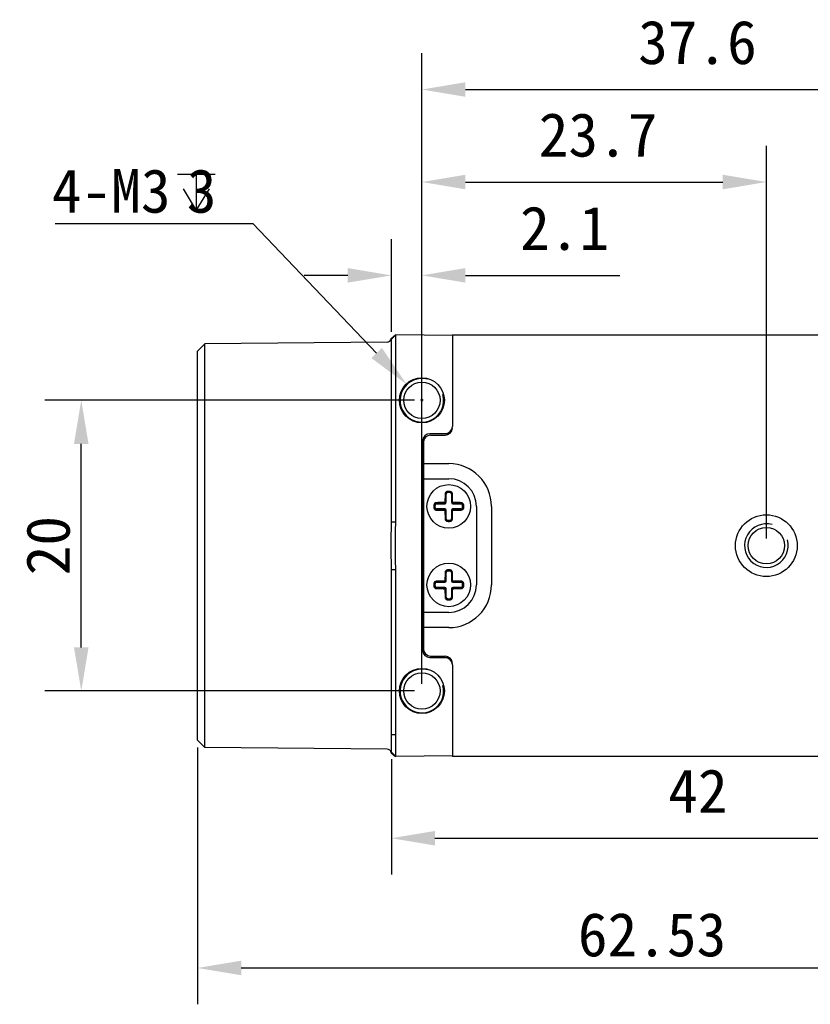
# Model space of a CAD drawing. Header units: millimetres. Extents: x 86 to 342, y 137 to 204.
# Tile 2 of 4: x 166 to 221, y 137 to 204. Entities that reach past the tile are written whole.
import ezdxf

# ---------------------------------------------------------------- set-up
doc = ezdxf.new("R2010")
doc.units = ezdxf.units.MM
doc.header["$LTSCALE"] = 23.1
doc.header["$PDMODE"] = 3
doc.header["$PDSIZE"] = 8
doc.layers.get('0').update_dxf_attribs({"linetype": 'CONTINUOUS'})
doc.layers.get('Defpoints').update_dxf_attribs({"linetype": 'CONTINUOUS'})
doc.layers.add('00_COMPONENTS', color=7, linetype='CONTINUOUS')
doc.layers.add('51__DRAFT_DIMS', color=7, linetype='CONTINUOUS')
doc.styles.get("Standard").update_dxf_attribs({"font": 'simfang.ttf'})
doc.dimstyles.new('DIMSTYLE_2', dxfattribs={"dimtxt": 3, "dimasz": 3, "dimexe": 2.5, "dimexo": 0.5, "dimgap": 0.75, "dimtad": 1, "dimdsep": 46, "dimtxsty": 'STANDARD', "dimblk": '_FILLED', "dimblk1": '_FILLED', "dimblk2": '_FILLED', "dimcen": 0.09, "dimclrt": 3, "dimazin": 2, "dimtp": 0.2, "dimtm": 0.2, "dimtfac": 1, "dimtofl": 0, "dimtmove": 0, "dimatfit": 3, "dimldrblk": '_FILLED', "dimfxl": 1, "dimtolj": 1, "dimarcsym": 0})
doc.dimstyles.new('DIMSTYLE_3', dxfattribs={"dimtxt": 3, "dimasz": 3, "dimexe": 2.5, "dimexo": 0.5, "dimgap": 0.75, "dimtad": 1, "dimdsep": 46, "dimtxsty": 'STANDARD', "dimblk": '_FILLED', "dimblk1": '_FILLED', "dimblk2": '_FILLED', "dimcen": 0.09, "dimclrd": 4, "dimclre": 4, "dimclrt": 3, "dimazin": 2, "dimtp": 0.3, "dimtm": 0.3, "dimtfac": 1, "dimtofl": 0, "dimtmove": 0, "dimatfit": 3, "dimldrblk": '_FILLED', "dimfxl": 1, "dimtolj": 1, "dimarcsym": 0})
doc.dimstyles.new('DIMSTYLE_4', dxfattribs={"dimtxt": 3, "dimasz": 3, "dimexe": 2.5, "dimexo": 0.5, "dimgap": 0.75, "dimtad": 1, "dimdsep": 46, "dimtxsty": 'STANDARD', "dimblk": '_FILLED', "dimblk1": '_FILLED', "dimblk2": '_FILLED', "dimcen": 0.09, "dimclrt": 3, "dimazin": 2, "dimtp": 0.1, "dimtm": 0.1, "dimtfac": 1, "dimtofl": 0, "dimtmove": 0, "dimatfit": 3, "dimldrblk": '_FILLED', "dimfxl": 1, "dimtolj": 1, "dimarcsym": 0})

# ---------------------------------------------------------------- blocks, each defined once
blk = doc.blocks.new('_FILLED')
at = {"color": 0, "linetype": 'ByBlock'}
blk.add_solid([(0, 0), (-1, 0.167), (-1, -0.167)], dxfattribs=at)
blk = doc.blocks.new('*D4')
at = {"layer": '51__DRAFT_DIMS', "color": 4, "lineweight": -2}
for p, q in [((233.779, 154.594), (233.779, 145.426)), ((191.779, 153.356), (191.779, 145.426)), ((194.779, 147.926), (230.779, 147.926))]:
    blk.add_line(p, q, dxfattribs=at)
at = {"layer": 'Defpoints', "color": 0}
for p in [(233.779, 155.094), (191.779, 153.856), (233.779, 147.926)]:
    blk.add_point(p, dxfattribs=at)
at = {"layer": '51__DRAFT_DIMS', "color": 4, "linetype": 'ByBlock', "lineweight": -2, "xscale": 3, "yscale": 3, "zscale": 3, "rotation": 180}
blk.add_blockref('_FILLED', (191.779, 147.926), dxfattribs=at)
at = {"layer": '51__DRAFT_DIMS', "color": 4, "linetype": 'ByBlock', "lineweight": -2, "xscale": 3, "yscale": 3, "zscale": 3}
blk.add_blockref('_FILLED', (233.779, 147.926), dxfattribs=at)
at = {"layer": '51__DRAFT_DIMS', "color": 3, "insert": (212.87, 152.676), "char_height": 3, "attachment_point": 2, "line_spacing_factor": 0.9}
blk.add_mtext('\\A1;42', dxfattribs=at)
blk = doc.blocks.new('*D5')
at = {"layer": '51__DRAFT_DIMS', "color": 0, "lineweight": -2}
for p, q in [((193.879, 158.556), (193.879, 195.571)), ((217.579, 168.556), (217.579, 195.571)), ((196.879, 193.071), (214.579, 193.071))]:
    blk.add_line(p, q, dxfattribs=at)
at = {"layer": 'Defpoints', "color": 0}
for p in [(217.579, 193.071), (217.579, 168.056), (193.879, 158.056)]:
    blk.add_point(p, dxfattribs=at)
at = {"layer": '51__DRAFT_DIMS', "color": 0, "linetype": 'ByBlock', "lineweight": -2, "xscale": 3, "yscale": 3, "zscale": 3, "rotation": 180}
blk.add_blockref('_FILLED', (193.879, 193.071), dxfattribs=at)
at = {"layer": '51__DRAFT_DIMS', "color": 0, "linetype": 'ByBlock', "lineweight": -2, "xscale": 3, "yscale": 3, "zscale": 3}
blk.add_blockref('_FILLED', (217.579, 193.071), dxfattribs=at)
at = {"layer": '51__DRAFT_DIMS', "color": 3, "insert": (205.998, 197.821), "char_height": 3, "attachment_point": 2, "line_spacing_factor": 0.9}
blk.add_mtext('\\A1;23.7', dxfattribs=at)
blk = doc.blocks.new('*D6')
at = {"layer": '51__DRAFT_DIMS', "color": 4, "lineweight": -2}
for p, q in [((193.879, 158.556), (193.879, 201.935)), ((231.479, 168.556), (231.479, 201.935)), ((196.879, 199.435), (228.479, 199.435))]:
    blk.add_line(p, q, dxfattribs=at)
at = {"layer": 'Defpoints', "color": 0}
for p in [(231.479, 199.435), (231.479, 168.056), (193.879, 158.056)]:
    blk.add_point(p, dxfattribs=at)
at = {"layer": '51__DRAFT_DIMS', "color": 4, "linetype": 'ByBlock', "lineweight": -2, "xscale": 3, "yscale": 3, "zscale": 3, "rotation": 180}
blk.add_blockref('_FILLED', (193.879, 199.435), dxfattribs=at)
at = {"layer": '51__DRAFT_DIMS', "color": 4, "linetype": 'ByBlock', "lineweight": -2, "xscale": 3, "yscale": 3, "zscale": 3}
blk.add_blockref('_FILLED', (231.479, 199.435), dxfattribs=at)
at = {"layer": '51__DRAFT_DIMS', "color": 3, "insert": (212.838, 204.185), "char_height": 3, "attachment_point": 2, "line_spacing_factor": 0.9}
blk.add_mtext('\\A1;37.6', dxfattribs=at)
blk = doc.blocks.new('*D7')
at = {"layer": '51__DRAFT_DIMS', "color": 0, "lineweight": -2}
for p, q in [((191.779, 182.756), (191.779, 189.148)), ((193.879, 178.556), (193.879, 189.148)), ((188.779, 186.648), (185.779, 186.648)), ((196.879, 186.648), (207.505, 186.648))]:
    blk.add_line(p, q, dxfattribs=at)
at = {"layer": 'Defpoints', "color": 0}
for p in [(193.879, 186.648), (191.779, 182.256), (193.879, 178.056)]:
    blk.add_point(p, dxfattribs=at)
at = {"layer": '51__DRAFT_DIMS', "color": 0, "linetype": 'ByBlock', "lineweight": -2, "xscale": 3, "yscale": 3, "zscale": 3}
blk.add_blockref('_FILLED', (191.779, 186.648), dxfattribs=at)
at = {"layer": '51__DRAFT_DIMS', "color": 0, "linetype": 'ByBlock', "lineweight": -2, "xscale": 3, "yscale": 3, "zscale": 3, "rotation": 180}
blk.add_blockref('_FILLED', (193.879, 186.648), dxfattribs=at)
at = {"layer": '51__DRAFT_DIMS', "color": 3, "insert": (206.755, 191.398), "char_height": 3, "attachment_point": 3, "line_spacing_factor": 0.9}
blk.add_mtext('\\A1;2.1', dxfattribs=at)
blk = doc.blocks.new('*D14')
at = {"color": 4, "lineweight": -2}
for p, q in [((193.379, 178.056), (167.946, 178.056)), ((170.446, 161.056), (170.446, 175.056)), ((193.379, 158.056), (167.946, 158.056))]:
    blk.add_line(p, q, dxfattribs=at)
at = {"layer": 'Defpoints', "color": 0}
for p in [(170.446, 178.056), (193.879, 178.056), (193.879, 158.056)]:
    blk.add_point(p, dxfattribs=at)
at = {"color": 4, "linetype": 'ByBlock', "lineweight": -2, "xscale": 3, "yscale": 3, "zscale": 3}
for p, rotation in [((170.446, 178.056), 90), ((170.446, 158.056), 270)]:
    blk.add_blockref('_FILLED', p, dxfattribs=dict(at, rotation=rotation))
at = {"color": 3, "insert": (168.179, 168.056), "char_height": 3, "attachment_point": 5, "rotation": 90}
blk.add_mtext('\\A1;20', dxfattribs=at)
blk = doc.blocks.new('*D15')
at = {"color": 4, "lineweight": -2}
for p, q in [((240.979, 168.856), (240.979, 136.5)), ((178.449, 154.168), (178.449, 136.5)), ((181.449, 139), (237.979, 139))]:
    blk.add_line(p, q, dxfattribs=at)
at = {"layer": 'Defpoints', "color": 0}
for p in [(240.979, 169.356), (178.449, 154.668), (240.979, 139)]:
    blk.add_point(p, dxfattribs=at)
at = {"color": 4, "linetype": 'ByBlock', "lineweight": -2, "xscale": 3, "yscale": 3, "zscale": 3, "rotation": 180}
blk.add_blockref('_FILLED', (178.449, 139), dxfattribs=at)
at = {"color": 4, "linetype": 'ByBlock', "lineweight": -2, "xscale": 3, "yscale": 3, "zscale": 3}
blk.add_blockref('_FILLED', (240.979, 139), dxfattribs=at)
at = {"color": 3, "insert": (209.714, 141.276), "char_height": 3, "attachment_point": 5}
blk.add_mtext('\\A1;62.53', dxfattribs=at)

msp = doc.modelspace()

# ---------------------------------------------------------------- linework, layer by layer
msp.add_line((178.945, 154.168), (178.945, 181.944))
at = {"layer": '00_COMPONENTS', "color": 7}
for p, q in [((191.775, 182.305), (192.071, 182.554)), ((191.779, 182.256), (192.079, 182.554)), ((191.779, 169.7), (191.779, 182.256)), ((192.077, 181.054), (192.079, 182.554)), ((195.979, 182.52), (192.079, 182.554)), ((195.979, 182.556), (229.179, 182.556)), ((195.979, 182.556), (195.979, 176.256)), ((178.449, 181.444), (178.945, 181.944)), ((191.482, 182.054), (178.945, 181.944)), ((178.449, 154.668), (178.449, 181.444)), ((192.077, 169.7), (192.077, 181.054)), ((195.779, 175.756), (194.429, 175.756)), ((194.479, 175.656), (195.479, 175.656)), ((193.929, 175.256), (193.929, 160.856)), ((193.979, 175.156), (193.979, 160.956)), ((193.979, 172.656), (195.729, 172.656)), ((195.549, 171.036), (195.549, 171.602)), ((195.909, 171.602), (195.909, 171.036)), ((194.883, 170.936), (195.449, 170.936)), ((196.009, 170.936), (196.576, 170.936)), ((197.629, 170.756), (197.629, 165.356)), ((195.449, 170.576), (194.883, 170.576)), ((195.549, 169.91), (195.549, 170.476)), ((195.909, 170.476), (195.909, 169.91)), ((196.576, 170.576), (196.009, 170.576)), ((191.779, 169.7), (192.077, 169.7)), ((191.779, 166.413), (192.077, 166.413)), ((191.779, 153.856), (191.779, 166.413)), ((192.077, 155.059), (192.077, 166.413)), ((195.549, 165.636), (195.549, 166.202)), ((195.909, 166.202), (195.909, 165.636)), ((194.883, 165.536), (195.449, 165.536)), ((196.009, 165.536), (196.576, 165.536)), ((195.449, 165.176), (194.883, 165.176)), ((195.549, 164.51), (195.549, 165.076)), ((195.909, 165.076), (195.909, 164.51)), ((196.576, 165.176), (196.009, 165.176)), ((195.729, 163.456), (193.979, 163.456)), ((194.429, 160.356), (195.779, 160.356)), ((194.479, 160.456), (195.479, 160.456)), ((195.979, 159.856), (195.979, 153.556)), ((178.449, 154.668), (178.945, 154.168)), ((192.079, 153.559), (192.077, 155.059)), ((191.482, 154.059), (178.945, 154.168)), ((191.775, 153.808), (192.071, 153.559)), ((191.779, 153.856), (192.079, 153.559)), ((195.979, 153.593), (192.079, 153.559)), ((229.179, 153.556), (195.979, 153.556))]:
    msp.add_line(p, q, dxfattribs=at)
at = {"layer": '00_COMPONENTS', "color": 4}
for p, q in [((193.979, 173.695), (195.729, 173.695)), ((195.549, 171.602), (195.529, 171.602)), ((195.632, 171.784), (195.64, 171.702)), ((195.729, 171.788), (195.719, 171.788)), ((195.819, 171.702), (195.827, 171.784)), ((195.93, 171.602), (195.909, 171.602)), ((194.784, 170.846), (194.702, 170.853)), ((194.883, 170.957), (194.883, 170.936)), ((195.449, 170.936), (195.449, 170.965)), ((195.52, 171.036), (195.549, 171.036)), ((195.909, 171.036), (195.939, 171.036)), ((196.009, 170.965), (196.009, 170.936)), ((196.576, 170.936), (196.576, 170.957)), ((196.757, 170.853), (196.675, 170.846)), ((198.669, 170.756), (198.669, 165.356)), ((194.784, 170.667), (194.702, 170.659)), ((194.883, 170.576), (194.883, 170.556)), ((195.449, 170.547), (195.449, 170.576)), ((195.549, 170.476), (195.52, 170.476)), ((195.939, 170.476), (195.909, 170.476)), ((196.009, 170.576), (196.009, 170.547)), ((196.576, 170.556), (196.576, 170.576)), ((196.675, 170.667), (196.757, 170.659)), ((195.529, 169.91), (195.549, 169.91)), ((195.64, 169.81), (195.632, 169.729)), ((195.729, 169.724), (195.74, 169.724)), ((195.819, 169.81), (195.827, 169.729)), ((195.909, 169.91), (195.93, 169.91)), ((195.549, 166.202), (195.529, 166.202)), ((195.632, 166.384), (195.64, 166.302)), ((195.729, 166.388), (195.719, 166.388)), ((195.819, 166.302), (195.827, 166.384)), ((195.93, 166.202), (195.909, 166.202)), ((194.784, 165.446), (194.702, 165.453)), ((194.883, 165.557), (194.883, 165.536)), ((195.449, 165.536), (195.449, 165.565)), ((195.52, 165.636), (195.549, 165.636)), ((195.909, 165.636), (195.939, 165.636)), ((196.009, 165.565), (196.009, 165.536)), ((196.576, 165.536), (196.576, 165.557)), ((196.757, 165.453), (196.675, 165.446)), ((194.784, 165.267), (194.702, 165.259)), ((194.883, 165.176), (194.883, 165.156)), ((195.449, 165.147), (195.449, 165.176)), ((195.549, 165.076), (195.52, 165.076)), ((195.939, 165.076), (195.909, 165.076)), ((196.009, 165.176), (196.009, 165.147)), ((196.576, 165.156), (196.576, 165.176)), ((196.675, 165.267), (196.757, 165.259)), ((195.529, 164.51), (195.549, 164.51)), ((195.64, 164.41), (195.632, 164.329)), ((195.729, 164.324), (195.74, 164.324)), ((195.819, 164.41), (195.827, 164.329)), ((195.909, 164.51), (195.93, 164.51)), ((195.729, 162.417), (193.979, 162.417)), ((191.779, 155.059), (192.077, 155.059))]:
    msp.add_line(p, q, dxfattribs=at)
at = {"layer": '00_COMPONENTS', "color": 7}
for centre, radius in [((193.879, 178.056), 1.55), ((193.879, 178.056), 1.25), ((195.729, 170.756), 1.5), ((217.579, 168.056), 2.125), ((217.579, 168.056), 1.25), ((195.729, 165.356), 1.5), ((193.879, 158.056), 1.55), ((193.879, 158.056), 1.25)]:
    msp.add_circle(centre, radius, dxfattribs=at)
for centre, radius, start, end in [((191.479, 182.354), 0.3, 270.5, 350.62393), ((191.482, 182.256), 0.297, 0.02476, 9.4196), ((195.479, 176.256), 0.5, 270, 0), ((195.479, 176.156), 0.5, 270, 0), ((194.429, 175.256), 0.5, 90, 180), ((194.479, 175.156), 0.5, 90, 180), ((195.729, 170.756), 1.9, 0, 90), ((195.649, 171.602), 0.1, 95.40054, 180), ((195.729, 170.756), 0.95, 84.59946, 95.40054), ((195.809, 171.602), 0.1, 0, 84.59946), ((195.729, 170.756), 0.95, 174.59946, 185.40054), ((194.883, 170.836), 0.1, 90, 174.59946), ((195.449, 171.036), 0.1, 270, 0), ((196.009, 171.036), 0.1, 180, 270), ((196.576, 170.836), 0.1, 5.40054, 90), ((195.729, 170.756), 0.95, 354.59946, 5.40054), ((194.883, 170.676), 0.1, 185.40054, 270), ((195.449, 170.476), 0.1, 0, 90), ((196.009, 170.476), 0.1, 90, 180), ((196.576, 170.676), 0.1, 270, 354.59946), ((195.649, 169.91), 0.1, 180, 264.59946), ((195.729, 170.756), 0.95, 264.59946, 275.40054), ((195.809, 169.91), 0.1, 275.40054, 0), ((195.649, 166.202), 0.1, 95.40054, 180), ((195.729, 165.356), 0.95, 84.59946, 95.40054), ((195.809, 166.202), 0.1, 0, 84.59946), ((195.729, 165.356), 0.95, 174.59946, 185.40054), ((194.883, 165.436), 0.1, 90, 174.59946), ((195.449, 165.636), 0.1, 270, 0), ((195.729, 165.356), 1.9, 270, 0), ((196.009, 165.636), 0.1, 180, 270), ((196.576, 165.436), 0.1, 5.40054, 90), ((195.729, 165.356), 0.95, 354.59946, 5.40054), ((194.883, 165.276), 0.1, 185.40054, 270), ((195.449, 165.076), 0.1, 0, 90), ((196.009, 165.076), 0.1, 90, 180), ((196.576, 165.276), 0.1, 270, 354.59946), ((195.649, 164.51), 0.1, 180, 264.59946), ((195.729, 165.356), 0.95, 264.59946, 275.40054), ((195.809, 164.51), 0.1, 275.40054, 0), ((194.429, 160.856), 0.5, 180, 270), ((194.479, 160.956), 0.5, 180, 270), ((195.479, 159.956), 0.5, 0, 90), ((195.479, 159.856), 0.5, 0, 90), ((191.479, 153.759), 0.3, 9.37607, 89.5), ((191.482, 153.856), 0.298, 350.59159, 359.96404)]:
    msp.add_arc(centre, radius, start, end, dxfattribs=at)
at = {"layer": '00_COMPONENTS', "color": 4}
for centre, radius, start, end in [((193.879, 178.056), 1.5, 75, 15), ((195.729, 170.756), 2.939, 0, 90), ((195.65, 171.599), 0.121, 95.40049, 178.15156), ((195.729, 170.756), 1.032, 90.56896, 95.40054), ((195.729, 170.756), 0.967, 84.59946, 95.40054), ((195.729, 170.756), 1.032, 84.59946, 90), ((195.809, 171.599), 0.121, 1.84872, 84.59929), ((195.81, 171.611), 0.173, 1.30937, 84.59221), ((195.729, 170.756), 1.032, 174.59946, 185.40054), ((194.875, 170.837), 0.173, 91.3084, 174.59321), ((195.729, 170.756), 0.967, 174.59946, 185.40054), ((194.887, 170.836), 0.121, 91.84872, 174.59929), ((195.449, 171.036), 0.0711, 270.12798, 359.87203), ((196.01, 171.036), 0.0711, 180.12798, 269.87203), ((196.572, 170.836), 0.121, 5.40048, 88.15156), ((195.729, 170.756), 0.967, 354.59946, 5.40054), ((195.729, 170.756), 1.032, 354.59946, 5.40054), ((194.887, 170.677), 0.121, 185.40048, 268.15156), ((195.449, 170.476), 0.0711, 0.12798, 89.87203), ((196.01, 170.476), 0.0711, 90.12798, 179.87203), ((196.572, 170.677), 0.121, 271.84872, 354.59929), ((196.584, 170.675), 0.173, 271.30902, 354.59316), ((195.65, 169.914), 0.121, 181.84872, 264.59929), ((195.729, 170.756), 1.032, 264.59946, 270), ((195.729, 170.756), 0.967, 264.59946, 275.40054), ((195.729, 170.756), 1.032, 270.56896, 275.40054), ((195.809, 169.914), 0.121, 275.40049, 358.15156), ((217.579, 168.056), 1.5, 75, 15), ((195.65, 166.199), 0.121, 95.40049, 178.15156), ((195.729, 165.356), 1.032, 90.56896, 95.40054), ((195.729, 165.356), 0.967, 84.59946, 95.40054), ((195.729, 165.356), 1.032, 84.59946, 90), ((195.809, 166.199), 0.121, 1.84872, 84.59929), ((195.81, 166.211), 0.173, 1.30937, 84.59221), ((195.729, 165.356), 1.032, 174.59946, 185.40054), ((194.875, 165.437), 0.173, 91.3084, 174.59321), ((195.729, 165.356), 0.967, 174.59946, 185.40054), ((194.887, 165.436), 0.121, 91.84872, 174.59929), ((195.449, 165.636), 0.0711, 270.12798, 359.87203), ((195.729, 165.356), 2.939, 270, 0), ((196.01, 165.636), 0.0711, 180.12798, 269.87203), ((196.572, 165.436), 0.121, 5.40048, 88.15156), ((195.729, 165.356), 0.967, 354.59946, 5.40054), ((195.729, 165.356), 1.032, 354.59946, 5.40054), ((194.887, 165.277), 0.121, 185.40048, 268.15156), ((195.449, 165.076), 0.0711, 0.12798, 89.87203), ((196.01, 165.076), 0.0711, 90.12798, 179.87203), ((196.572, 165.277), 0.121, 271.84872, 354.59929), ((196.584, 165.275), 0.173, 271.30902, 354.59316), ((195.65, 164.514), 0.121, 181.84872, 264.59929), ((195.729, 165.356), 1.032, 264.59946, 270), ((195.729, 165.356), 0.967, 264.59946, 275.40054), ((195.729, 165.356), 1.032, 270.56896, 275.40054), ((195.809, 164.514), 0.121, 275.40049, 358.15156), ((193.879, 158.056), 1.5, 75, 15)]:
    msp.add_arc(centre, radius, start, end, dxfattribs=at)
for points, knots in [([(195.475, 171.615), (195.474, 171.568), (195.47, 171.376), (195.468, 171.185), (195.467, 171.04)], [0, 0, 0, 0, 0.247014, 1, 1, 1, 1]), ([(195.632, 171.784), (195.611, 171.782), (195.57, 171.77), (195.518, 171.731), (195.484, 171.677), (195.476, 171.636), (195.475, 171.615)], [0, 0, 0, 0, 0.253535, 0.504999, 0.753579, 1, 1, 1, 1]), ([(195.529, 171.602), (195.529, 171.603), (195.527, 171.605), (195.524, 171.607), (195.519, 171.609), (195.509, 171.612), (195.494, 171.614), (195.482, 171.615), (195.475, 171.615)], [0, 0, 0, 0, 0.047043, 0.116694, 0.215119, 0.341803, 0.659688, 1, 1, 1, 1]), ([(195.52, 171.036), (195.521, 171.084), (195.522, 171.273), (195.526, 171.461), (195.529, 171.602)], [0, 0, 0, 0, 0.252521, 1, 1, 1, 1]), ([(195.984, 171.615), (195.977, 171.615), (195.965, 171.614), (195.95, 171.612), (195.94, 171.609), (195.935, 171.607), (195.932, 171.605), (195.93, 171.603), (195.93, 171.602)], [0, 0, 0, 0, 0.340312, 0.658198, 0.784881, 0.883306, 0.952957, 1, 1, 1, 1]), ([(195.93, 171.602), (195.931, 171.556), (195.935, 171.367), (195.938, 171.178), (195.939, 171.036)], [0, 0, 0, 0, 0.247014, 1, 1, 1, 1]), ([(195.992, 171.04), (195.992, 171.089), (195.99, 171.28), (195.987, 171.472), (195.984, 171.615)], [0, 0, 0, 0, 0.252521, 1, 1, 1, 1]), ([(195.445, 171.019), (195.397, 171.019), (195.205, 171.017), (195.014, 171.014), (194.871, 171.01)], [0, 0, 0, 0, 0.25252, 1, 1, 1, 1]), ([(194.871, 171.01), (194.871, 171.004), (194.871, 170.992), (194.873, 170.977), (194.876, 170.967), (194.878, 170.962), (194.881, 170.958), (194.882, 170.957), (194.883, 170.957)], [0, 0, 0, 0, 0.340312, 0.658198, 0.784881, 0.883306, 0.952957, 1, 1, 1, 1]), ([(194.883, 170.957), (194.93, 170.958), (195.119, 170.962), (195.307, 170.964), (195.449, 170.965)], [0, 0, 0, 0, 0.247014, 1, 1, 1, 1]), ([(195.467, 171.04), (195.467, 171.035), (195.462, 171.024), (195.451, 171.019), (195.445, 171.019)], [0, 0, 0, 0, 0.499777, 1, 1, 1, 1]), ([(195.449, 170.965), (195.449, 170.966), (195.448, 170.968), (195.448, 170.971), (195.447, 170.976), (195.446, 170.983), (195.446, 170.992), (195.445, 171.004), (195.445, 171.013), (195.445, 171.019)], [0, 0, 0, 0, 0.033316, 0.099046, 0.199806, 0.331751, 0.488401, 0.659139, 1, 1, 1, 1]), ([(195.467, 171.04), (195.473, 171.04), (195.482, 171.04), (195.494, 171.04), (195.502, 171.039), (195.509, 171.039), (195.515, 171.038), (195.518, 171.037), (195.52, 171.037), (195.52, 171.036)], [0, 0, 0, 0, 0.340861, 0.511599, 0.668249, 0.800194, 0.900954, 0.966684, 1, 1, 1, 1]), ([(195.939, 171.036), (195.939, 171.037), (195.941, 171.037), (195.944, 171.038), (195.95, 171.039), (195.957, 171.039), (195.965, 171.04), (195.977, 171.04), (195.986, 171.04), (195.992, 171.04)], [0, 0, 0, 0, 0.033316, 0.099046, 0.199806, 0.331751, 0.488401, 0.659139, 1, 1, 1, 1]), ([(196.014, 171.019), (196.008, 171.019), (195.997, 171.024), (195.992, 171.035), (195.992, 171.04)], [0, 0, 0, 0, 0.499777, 1, 1, 1, 1]), ([(196.014, 171.019), (196.014, 171.013), (196.014, 171.004), (196.013, 170.992), (196.012, 170.983), (196.012, 170.976), (196.011, 170.971), (196.01, 170.968), (196.01, 170.966), (196.009, 170.965)], [0, 0, 0, 0, 0.340861, 0.511599, 0.668249, 0.800194, 0.900954, 0.966684, 1, 1, 1, 1]), ([(196.009, 170.965), (196.057, 170.965), (196.246, 170.963), (196.435, 170.96), (196.576, 170.957)], [0, 0, 0, 0, 0.252521, 1, 1, 1, 1]), ([(196.588, 171.01), (196.541, 171.011), (196.349, 171.015), (196.158, 171.018), (196.014, 171.019)], [0, 0, 0, 0, 0.247015, 1, 1, 1, 1]), ([(196.576, 170.957), (196.577, 170.957), (196.578, 170.958), (196.581, 170.962), (196.583, 170.967), (196.586, 170.977), (196.588, 170.992), (196.588, 171.004), (196.588, 171.01)], [0, 0, 0, 0, 0.047043, 0.116694, 0.215119, 0.341803, 0.659688, 1, 1, 1, 1]), ([(196.757, 170.853), (196.755, 170.874), (196.743, 170.916), (196.704, 170.967), (196.65, 171.001), (196.609, 171.01), (196.588, 171.01)], [0, 0, 0, 0, 0.253547, 0.505016, 0.753594, 1, 1, 1, 1]), ([(194.702, 170.659), (194.704, 170.638), (194.716, 170.596), (194.755, 170.545), (194.808, 170.511), (194.85, 170.502), (194.871, 170.502)], [0, 0, 0, 0, 0.253569, 0.50507, 0.753653, 1, 1, 1, 1]), ([(194.883, 170.556), (194.882, 170.555), (194.881, 170.554), (194.878, 170.55), (194.876, 170.545), (194.873, 170.535), (194.871, 170.521), (194.871, 170.508), (194.871, 170.502)], [0, 0, 0, 0, 0.047043, 0.116694, 0.215119, 0.341803, 0.659688, 1, 1, 1, 1]), ([(194.871, 170.502), (194.918, 170.501), (195.109, 170.497), (195.301, 170.494), (195.445, 170.493)], [0, 0, 0, 0, 0.247019, 1, 1, 1, 1]), ([(195.449, 170.547), (195.402, 170.547), (195.213, 170.549), (195.024, 170.552), (194.883, 170.556)], [0, 0, 0, 0, 0.252521, 1, 1, 1, 1]), ([(195.445, 170.493), (195.445, 170.5), (195.445, 170.509), (195.446, 170.521), (195.446, 170.529), (195.447, 170.536), (195.448, 170.541), (195.448, 170.545), (195.449, 170.547), (195.449, 170.547)], [0, 0, 0, 0, 0.340861, 0.511599, 0.668249, 0.800194, 0.900954, 0.966684, 1, 1, 1, 1]), ([(195.445, 170.493), (195.451, 170.493), (195.462, 170.489), (195.467, 170.477), (195.467, 170.472)], [0, 0, 0, 0, 0.499777, 1, 1, 1, 1]), ([(195.52, 170.476), (195.52, 170.476), (195.518, 170.475), (195.515, 170.474), (195.509, 170.474), (195.502, 170.473), (195.494, 170.473), (195.482, 170.472), (195.473, 170.472), (195.467, 170.472)], [0, 0, 0, 0, 0.033316, 0.099046, 0.199806, 0.331751, 0.488401, 0.659139, 1, 1, 1, 1]), ([(195.467, 170.472), (195.467, 170.424), (195.468, 170.339), (195.469, 170.219), (195.471, 170.129), (195.472, 170.057), (195.473, 170.004), (195.474, 169.95), (195.475, 169.915), (195.475, 169.897)], [0, 0, 0, 0, 0.252528, 0.441044, 0.628589, 0.721937, 0.814968, 0.907664, 1, 1, 1, 1]), ([(195.529, 169.91), (195.528, 169.957), (195.524, 170.145), (195.521, 170.334), (195.52, 170.476)], [0, 0, 0, 0, 0.247014, 1, 1, 1, 1]), ([(195.939, 170.476), (195.938, 170.429), (195.936, 170.24), (195.933, 170.051), (195.93, 169.91)], [0, 0, 0, 0, 0.252521, 1, 1, 1, 1]), ([(195.992, 170.472), (195.986, 170.472), (195.977, 170.472), (195.965, 170.473), (195.957, 170.473), (195.95, 170.474), (195.944, 170.474), (195.941, 170.475), (195.939, 170.476), (195.939, 170.476)], [0, 0, 0, 0, 0.340861, 0.511599, 0.668249, 0.800194, 0.900954, 0.966684, 1, 1, 1, 1]), ([(195.984, 169.897), (195.984, 169.921), (195.985, 169.968), (195.987, 170.051), (195.989, 170.147), (195.99, 170.255), (195.991, 170.363), (195.992, 170.436), (195.992, 170.472)], [0, 0, 0, 0, 0.123196, 0.247016, 0.433806, 0.621696, 0.810494, 1, 1, 1, 1]), ([(195.992, 170.472), (195.992, 170.477), (195.997, 170.489), (196.008, 170.493), (196.014, 170.493)], [0, 0, 0, 0, 0.499777, 1, 1, 1, 1]), ([(196.576, 170.556), (196.529, 170.555), (196.34, 170.551), (196.152, 170.548), (196.009, 170.547)], [0, 0, 0, 0, 0.247014, 1, 1, 1, 1]), ([(196.009, 170.547), (196.01, 170.547), (196.01, 170.545), (196.011, 170.541), (196.012, 170.536), (196.012, 170.529), (196.013, 170.521), (196.014, 170.509), (196.014, 170.5), (196.014, 170.493)], [0, 0, 0, 0, 0.033316, 0.099046, 0.199806, 0.331751, 0.488401, 0.659139, 1, 1, 1, 1]), ([(196.014, 170.493), (196.062, 170.494), (196.254, 170.496), (196.445, 170.499), (196.588, 170.502)], [0, 0, 0, 0, 0.252523, 1, 1, 1, 1]), ([(196.588, 170.502), (196.588, 170.508), (196.588, 170.521), (196.586, 170.535), (196.583, 170.545), (196.581, 170.55), (196.578, 170.554), (196.577, 170.555), (196.576, 170.556)], [0, 0, 0, 0, 0.340312, 0.658198, 0.784881, 0.883306, 0.952957, 1, 1, 1, 1]), ([(195.475, 169.897), (195.482, 169.897), (195.494, 169.898), (195.509, 169.9), (195.519, 169.903), (195.524, 169.905), (195.527, 169.907), (195.529, 169.909), (195.529, 169.91)], [0, 0, 0, 0, 0.340312, 0.658198, 0.784881, 0.883306, 0.952957, 1, 1, 1, 1]), ([(195.475, 169.897), (195.476, 169.877), (195.484, 169.835), (195.518, 169.781), (195.57, 169.742), (195.611, 169.731), (195.632, 169.729)], [0, 0, 0, 0, 0.2463, 0.49476, 0.746234, 1, 1, 1, 1]), ([(195.827, 169.729), (195.848, 169.731), (195.889, 169.743), (195.941, 169.781), (195.975, 169.835), (195.983, 169.877), (195.984, 169.897)], [0, 0, 0, 0, 0.253676, 0.505131, 0.753649, 1, 1, 1, 1]), ([(195.93, 169.91), (195.93, 169.909), (195.932, 169.907), (195.935, 169.905), (195.94, 169.903), (195.95, 169.9), (195.965, 169.898), (195.977, 169.897), (195.984, 169.897)], [0, 0, 0, 0, 0.047043, 0.116694, 0.215119, 0.341803, 0.659688, 1, 1, 1, 1]), ([(195.475, 166.215), (195.474, 166.168), (195.47, 165.976), (195.468, 165.785), (195.467, 165.64)], [0, 0, 0, 0, 0.247014, 1, 1, 1, 1]), ([(195.632, 166.384), (195.611, 166.382), (195.57, 166.37), (195.518, 166.331), (195.484, 166.277), (195.476, 166.236), (195.475, 166.215)], [0, 0, 0, 0, 0.253535, 0.504999, 0.753579, 1, 1, 1, 1]), ([(195.529, 166.202), (195.529, 166.203), (195.527, 166.205), (195.524, 166.207), (195.519, 166.209), (195.509, 166.212), (195.494, 166.214), (195.482, 166.215), (195.475, 166.215)], [0, 0, 0, 0, 0.047043, 0.116694, 0.215119, 0.341803, 0.659688, 1, 1, 1, 1]), ([(195.52, 165.636), (195.521, 165.684), (195.522, 165.873), (195.526, 166.061), (195.529, 166.202)], [0, 0, 0, 0, 0.252521, 1, 1, 1, 1]), ([(195.984, 166.215), (195.977, 166.215), (195.965, 166.214), (195.95, 166.212), (195.94, 166.209), (195.935, 166.207), (195.932, 166.205), (195.93, 166.203), (195.93, 166.202)], [0, 0, 0, 0, 0.340312, 0.658198, 0.784881, 0.883306, 0.952957, 1, 1, 1, 1]), ([(195.93, 166.202), (195.931, 166.156), (195.935, 165.967), (195.938, 165.778), (195.939, 165.636)], [0, 0, 0, 0, 0.247014, 1, 1, 1, 1]), ([(195.992, 165.64), (195.992, 165.689), (195.99, 165.88), (195.987, 166.072), (195.984, 166.215)], [0, 0, 0, 0, 0.252521, 1, 1, 1, 1]), ([(195.445, 165.619), (195.397, 165.619), (195.205, 165.617), (195.014, 165.614), (194.871, 165.61)], [0, 0, 0, 0, 0.25252, 1, 1, 1, 1]), ([(194.871, 165.61), (194.871, 165.604), (194.871, 165.592), (194.873, 165.577), (194.876, 165.567), (194.878, 165.562), (194.881, 165.558), (194.882, 165.557), (194.883, 165.557)], [0, 0, 0, 0, 0.340312, 0.658198, 0.784881, 0.883306, 0.952957, 1, 1, 1, 1]), ([(194.883, 165.557), (194.93, 165.558), (195.119, 165.562), (195.307, 165.564), (195.449, 165.565)], [0, 0, 0, 0, 0.247014, 1, 1, 1, 1]), ([(195.467, 165.64), (195.467, 165.635), (195.462, 165.624), (195.451, 165.619), (195.445, 165.619)], [0, 0, 0, 0, 0.499777, 1, 1, 1, 1]), ([(195.449, 165.565), (195.449, 165.566), (195.448, 165.568), (195.448, 165.571), (195.447, 165.576), (195.446, 165.583), (195.446, 165.592), (195.445, 165.604), (195.445, 165.613), (195.445, 165.619)], [0, 0, 0, 0, 0.033316, 0.099046, 0.199806, 0.331751, 0.488401, 0.659139, 1, 1, 1, 1]), ([(195.467, 165.64), (195.473, 165.64), (195.482, 165.64), (195.494, 165.64), (195.502, 165.639), (195.509, 165.639), (195.515, 165.638), (195.518, 165.637), (195.52, 165.637), (195.52, 165.636)], [0, 0, 0, 0, 0.340861, 0.511599, 0.668249, 0.800194, 0.900954, 0.966684, 1, 1, 1, 1]), ([(195.939, 165.636), (195.939, 165.637), (195.941, 165.637), (195.944, 165.638), (195.95, 165.639), (195.957, 165.639), (195.965, 165.64), (195.977, 165.64), (195.986, 165.64), (195.992, 165.64)], [0, 0, 0, 0, 0.033316, 0.099046, 0.199806, 0.331751, 0.488401, 0.659139, 1, 1, 1, 1]), ([(196.014, 165.619), (196.008, 165.619), (195.997, 165.624), (195.992, 165.635), (195.992, 165.64)], [0, 0, 0, 0, 0.499777, 1, 1, 1, 1]), ([(196.014, 165.619), (196.014, 165.613), (196.014, 165.604), (196.013, 165.592), (196.012, 165.583), (196.012, 165.576), (196.011, 165.571), (196.01, 165.568), (196.01, 165.566), (196.009, 165.565)], [0, 0, 0, 0, 0.340861, 0.511599, 0.668249, 0.800194, 0.900954, 0.966684, 1, 1, 1, 1]), ([(196.009, 165.565), (196.057, 165.565), (196.246, 165.563), (196.435, 165.56), (196.576, 165.557)], [0, 0, 0, 0, 0.252521, 1, 1, 1, 1]), ([(196.588, 165.61), (196.541, 165.611), (196.349, 165.615), (196.158, 165.618), (196.014, 165.619)], [0, 0, 0, 0, 0.247015, 1, 1, 1, 1]), ([(196.576, 165.557), (196.577, 165.557), (196.578, 165.558), (196.581, 165.562), (196.583, 165.567), (196.586, 165.577), (196.588, 165.592), (196.588, 165.604), (196.588, 165.61)], [0, 0, 0, 0, 0.047043, 0.116694, 0.215119, 0.341803, 0.659688, 1, 1, 1, 1]), ([(196.757, 165.453), (196.755, 165.474), (196.743, 165.516), (196.704, 165.567), (196.65, 165.601), (196.609, 165.61), (196.588, 165.61)], [0, 0, 0, 0, 0.253547, 0.505016, 0.753594, 1, 1, 1, 1]), ([(194.702, 165.259), (194.704, 165.238), (194.716, 165.196), (194.755, 165.145), (194.808, 165.111), (194.85, 165.102), (194.871, 165.102)], [0, 0, 0, 0, 0.253569, 0.50507, 0.753653, 1, 1, 1, 1]), ([(194.883, 165.156), (194.882, 165.155), (194.881, 165.154), (194.878, 165.15), (194.876, 165.145), (194.873, 165.135), (194.871, 165.121), (194.871, 165.108), (194.871, 165.102)], [0, 0, 0, 0, 0.047043, 0.116694, 0.215119, 0.341803, 0.659688, 1, 1, 1, 1]), ([(194.871, 165.102), (194.918, 165.101), (195.109, 165.097), (195.301, 165.094), (195.445, 165.093)], [0, 0, 0, 0, 0.247019, 1, 1, 1, 1]), ([(195.449, 165.147), (195.402, 165.147), (195.213, 165.149), (195.024, 165.152), (194.883, 165.156)], [0, 0, 0, 0, 0.252521, 1, 1, 1, 1]), ([(195.445, 165.093), (195.445, 165.1), (195.445, 165.109), (195.446, 165.121), (195.446, 165.129), (195.447, 165.136), (195.448, 165.141), (195.448, 165.145), (195.449, 165.147), (195.449, 165.147)], [0, 0, 0, 0, 0.340861, 0.511599, 0.668249, 0.800194, 0.900954, 0.966684, 1, 1, 1, 1]), ([(195.445, 165.093), (195.451, 165.093), (195.462, 165.089), (195.467, 165.077), (195.467, 165.072)], [0, 0, 0, 0, 0.499777, 1, 1, 1, 1]), ([(195.52, 165.076), (195.52, 165.076), (195.518, 165.075), (195.515, 165.074), (195.509, 165.074), (195.502, 165.073), (195.494, 165.073), (195.482, 165.072), (195.473, 165.072), (195.467, 165.072)], [0, 0, 0, 0, 0.033316, 0.099046, 0.199806, 0.331751, 0.488401, 0.659139, 1, 1, 1, 1]), ([(195.467, 165.072), (195.467, 165.024), (195.468, 164.939), (195.469, 164.819), (195.471, 164.729), (195.472, 164.657), (195.473, 164.604), (195.474, 164.55), (195.475, 164.515), (195.475, 164.497)], [0, 0, 0, 0, 0.252528, 0.441044, 0.628589, 0.721937, 0.814968, 0.907664, 1, 1, 1, 1]), ([(195.529, 164.51), (195.528, 164.557), (195.524, 164.745), (195.521, 164.934), (195.52, 165.076)], [0, 0, 0, 0, 0.247014, 1, 1, 1, 1]), ([(195.939, 165.076), (195.938, 165.029), (195.936, 164.84), (195.933, 164.651), (195.93, 164.51)], [0, 0, 0, 0, 0.252521, 1, 1, 1, 1]), ([(195.992, 165.072), (195.986, 165.072), (195.977, 165.072), (195.965, 165.073), (195.957, 165.073), (195.95, 165.074), (195.944, 165.074), (195.941, 165.075), (195.939, 165.076), (195.939, 165.076)], [0, 0, 0, 0, 0.340861, 0.511599, 0.668249, 0.800194, 0.900954, 0.966684, 1, 1, 1, 1]), ([(195.984, 164.497), (195.984, 164.521), (195.985, 164.568), (195.987, 164.651), (195.989, 164.747), (195.99, 164.855), (195.991, 164.963), (195.992, 165.036), (195.992, 165.072)], [0, 0, 0, 0, 0.123196, 0.247016, 0.433806, 0.621696, 0.810494, 1, 1, 1, 1]), ([(195.992, 165.072), (195.992, 165.077), (195.997, 165.089), (196.008, 165.093), (196.014, 165.093)], [0, 0, 0, 0, 0.499777, 1, 1, 1, 1]), ([(196.576, 165.156), (196.529, 165.155), (196.34, 165.151), (196.152, 165.148), (196.009, 165.147)], [0, 0, 0, 0, 0.247014, 1, 1, 1, 1]), ([(196.009, 165.147), (196.01, 165.147), (196.01, 165.145), (196.011, 165.141), (196.012, 165.136), (196.012, 165.129), (196.013, 165.121), (196.014, 165.109), (196.014, 165.1), (196.014, 165.093)], [0, 0, 0, 0, 0.033316, 0.099046, 0.199806, 0.331751, 0.488401, 0.659139, 1, 1, 1, 1]), ([(196.014, 165.093), (196.062, 165.094), (196.254, 165.096), (196.445, 165.099), (196.588, 165.102)], [0, 0, 0, 0, 0.252523, 1, 1, 1, 1]), ([(196.588, 165.102), (196.588, 165.108), (196.588, 165.121), (196.586, 165.135), (196.583, 165.145), (196.581, 165.15), (196.578, 165.154), (196.577, 165.155), (196.576, 165.156)], [0, 0, 0, 0, 0.340312, 0.658198, 0.784881, 0.883306, 0.952957, 1, 1, 1, 1]), ([(195.475, 164.497), (195.482, 164.497), (195.494, 164.498), (195.509, 164.5), (195.519, 164.503), (195.524, 164.505), (195.527, 164.507), (195.529, 164.509), (195.529, 164.51)], [0, 0, 0, 0, 0.340312, 0.658198, 0.784881, 0.883306, 0.952957, 1, 1, 1, 1]), ([(195.475, 164.497), (195.476, 164.477), (195.484, 164.435), (195.518, 164.381), (195.57, 164.342), (195.611, 164.331), (195.632, 164.329)], [0, 0, 0, 0, 0.2463, 0.49476, 0.746234, 1, 1, 1, 1]), ([(195.827, 164.329), (195.848, 164.331), (195.889, 164.343), (195.941, 164.381), (195.975, 164.435), (195.983, 164.477), (195.984, 164.497)], [0, 0, 0, 0, 0.253676, 0.505131, 0.753649, 1, 1, 1, 1]), ([(195.93, 164.51), (195.93, 164.509), (195.932, 164.507), (195.935, 164.505), (195.94, 164.503), (195.95, 164.5), (195.965, 164.498), (195.977, 164.497), (195.984, 164.497)], [0, 0, 0, 0, 0.047043, 0.116694, 0.215119, 0.341803, 0.659688, 1, 1, 1, 1])]:
    msp.add_open_spline(points, degree=3, knots=knots, dxfattribs=at)
at = {"layer": '00_COMPONENTS', "color": 7}
for points, knots in [([(191.779, 166.413), (191.779, 166.688), (191.777, 167.237), (191.775, 168.061), (191.777, 168.881), (191.779, 169.427), (191.779, 169.7)], [0, 0, 0, 0, 0.251004, 0.501744, 0.751377, 1, 1, 1, 1]), ([(192.077, 166.413), (192.077, 166.688), (192.072, 167.238), (192.068, 168.061), (192.072, 168.881), (192.077, 169.427), (192.077, 169.7)], [0, 0, 0, 0, 0.251518, 0.50174, 0.750859, 1, 1, 1, 1])]:
    msp.add_open_spline(points, degree=3, knots=knots, dxfattribs=at)
at = {"layer": '51__DRAFT_DIMS', "color": 3}
for p, q in [((177.058, 193.606), (179.658, 193.606)), ((178.358, 193.606), (178.358, 191.106))]:
    msp.add_line(p, q, dxfattribs=at)
at = {"layer": '51__DRAFT_DIMS', "color": 4}
for p, q in [((168.648, 190.208), (182.244, 190.208)), ((190.767, 181.307), (182.244, 190.208)), ((193.969, 178.056), (193.789, 178.056)), ((193.879, 178.146), (193.879, 177.966))]:
    msp.add_line(p, q, dxfattribs=at)
at = {"layer": '51__DRAFT_DIMS', "color": 3}
msp.add_lwpolyline([(177.458, 192.606), (178.358, 191.106), (179.258, 192.606)], dxfattribs=at)

# ---------------------------------------------------------------- block references
at = {"layer": '51__DRAFT_DIMS', "color": 4, "xscale": 3, "yscale": 3, "zscale": 3, "rotation": 313.7552811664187}
msp.add_blockref('_FILLED', (192.842, 179.14), dxfattribs=at)

# ---------------------------------------------------------------- texts
at = {"layer": '51__DRAFT_DIMS', "color": 3, "insert": (168.428, 193.96), "char_height": 3, "attachment_point": 1, "line_spacing_factor": 0.9}
msp.add_mtext('\\A1;4-M3{\\Fgdt|c0; }3', dxfattribs=at)

# ---------------------------------------------------------------- dimensions: what is measured, and where the dimension line sits
dim = msp.add_linear_dim(base=(170.446, 178.056), p1=(193.879, 158.056), p2=(193.879, 178.056), angle=270, dimstyle='DIMSTYLE_3')
dim.commit()
dim.dimension.update_dxf_attribs({"geometry": '*D14', "text_midpoint": (168.179, 168.056)})
dim = msp.add_linear_dim(base=(240.979, 139), p1=(178.449, 154.668), p2=(240.979, 169.356), dimstyle='DIMSTYLE_3')
dim.commit()
dim.dimension.update_dxf_attribs({"geometry": '*D15', "text_midpoint": (209.714, 139), "dimtype": 160})
at = {"layer": '51__DRAFT_DIMS', "color": 4}
for base, p1, p2, dimstyle, picture, middle in [((231.479, 199.435), (193.879, 158.056), (231.479, 168.056), 'DIMSTYLE_3', '*D6', (212.838, 199.435)), ((217.579, 193.071), (193.879, 158.056), (217.579, 168.056), 'DIMSTYLE_2', '*D5', (205.998, 193.071)), ((193.879, 186.648), (191.779, 182.256), (193.879, 178.056), 'DIMSTYLE_4', '*D7', (203.798, 186.648)), ((233.779, 147.926), (191.779, 153.856), (233.779, 155.094), 'DIMSTYLE_3', '*D4', (212.87, 147.926))]:
    dim = msp.add_linear_dim(base=base, p1=p1, p2=p2, dimstyle=dimstyle, dxfattribs=at)
    dim.commit()
    dim.dimension.update_dxf_attribs({"geometry": picture, "text_midpoint": middle, "dimtype": 160})

doc.saveas('drawing.dxf')
